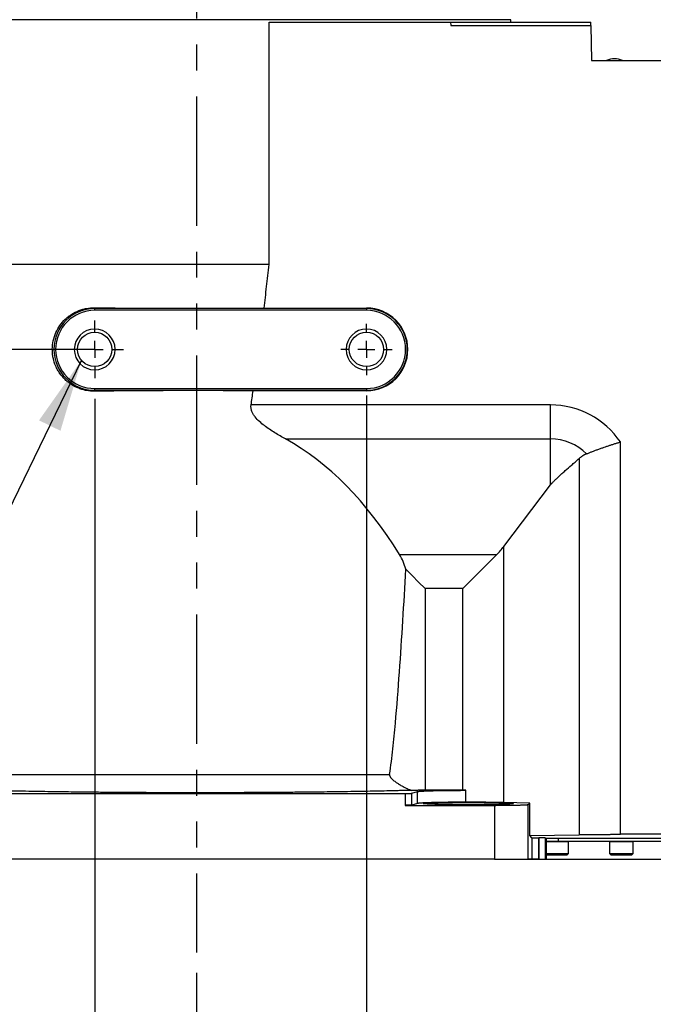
# Model space of a CAD drawing. Extents: x 0 to 841, y 0 to 594.
# Tile 21 of 142: x 330 to 361, y 183 to 231. Entities that reach past the tile are written whole.
import ezdxf

# ---------------------------------------------------------------- set-up
doc = ezdxf.new("R2010")
doc.units = 0
doc.linetypes.add('PHANTOM', pattern=[12.7, 6.35, -1.27, 1.27, -1.27, 1.27, -1.27])
doc.layers.get('0').update_dxf_attribs({"linetype": 'CONTINUOUS'})
doc.styles.add('SLDTEXTSTYLE0', font='TXT', dxfattribs={"width": 0.75})
doc.styles.add('SLDTEXTSTYLE2', font='TXT', dxfattribs={"width": 0.7})
doc.styles.add('SLDTEXTSTYLE3', font='TXT', dxfattribs={"width": 0.6875})
doc.dimstyles.new('SLDDIMSTYLE0', dxfattribs={"dimtxt": 3.5, "dimasz": 3.556, "dimexe": 0, "dimexo": 0.0625, "dimgap": 0.875, "dimtad": 1, "dimlfac": 6, "dimrnd": 1e-09, "dimzin": 12, "dimtxsty": 'SLDTEXTSTYLE0', "dimsah": 1, "dimcen": 0.09, "dimazin": 3, "dimtfac": 1, "dimtmove": 0, "dimatfit": 3, "dimtolj": 1, "dimtzin": 12})
doc.dimstyles.new('SLDDIMSTYLE1', dxfattribs={"dimtxt": 3.5, "dimasz": 3.556, "dimexe": 0, "dimexo": 0.0625, "dimgap": 0.875, "dimtad": 1, "dimdec": 1, "dimlfac": 6, "dimrnd": 1e-09, "dimzin": 12, "dimtxsty": 'SLDTEXTSTYLE0', "dimsah": 1, "dimcen": 0.09, "dimazin": 3, "dimtfac": 1, "dimtdec": 1, "dimtofl": 0, "dimtmove": 0, "dimatfit": 3, "dimtolj": 1, "dimtzin": 12})
doc.dimstyles.new('SLDDIMSTYLE16', dxfattribs={"dimtxt": 3.5, "dimasz": 3.556, "dimexe": 0, "dimexo": 0.0625, "dimgap": 0.875, "dimtad": 1, "dimlfac": 2.5, "dimrnd": 1e-09, "dimzin": 12, "dimtxsty": 'SLDTEXTSTYLE0', "dimblk1": 'NONE', "dimblk2": 'NONE', "dimsah": 1, "dimcen": 0, "dimazin": 3, "dimtol": 1, "dimtp": 0.018, "dimtfac": 1, "dimtdec": 3, "dimtmove": 0, "dimatfit": 3, "dimtolj": 1})
doc.dimstyles.new('SLDDIMSTYLE17', dxfattribs={"dimtxt": 3.5, "dimasz": 3.556, "dimexe": 0, "dimexo": 0.0625, "dimgap": 0.875, "dimtad": 1, "dimlfac": 2.5, "dimrnd": 1e-09, "dimzin": 12, "dimtxsty": 'SLDTEXTSTYLE0', "dimblk1": 'NONE', "dimblk2": 'NONE', "dimsah": 1, "dimcen": 0, "dimazin": 3, "dimtol": 1, "dimtp": 0.012, "dimtfac": 1, "dimtdec": 3, "dimtmove": 0, "dimatfit": 3, "dimtolj": 1})
doc.dimstyles.new('SLDDIMSTYLE18', dxfattribs={"dimtxt": 3.5, "dimasz": 3.556, "dimexe": 0, "dimexo": 0.0625, "dimgap": 0.875, "dimtad": 1, "dimlfac": 2.5, "dimrnd": 1e-09, "dimzin": 12, "dimtxsty": 'SLDTEXTSTYLE0', "dimblk1": 'NONE', "dimblk2": 'NONE', "dimsah": 1, "dimcen": 0, "dimazin": 3, "dimtol": 1, "dimtp": 0.01, "dimtfac": 1, "dimtmove": 0, "dimatfit": 3, "dimtolj": 1})
doc.dimstyles.new('SLDDIMSTYLE2', dxfattribs={"dimtxt": 3.5, "dimasz": 3.556, "dimexe": 0, "dimexo": 0.0625, "dimgap": 0.875, "dimtad": 1, "dimlfac": 6, "dimrnd": 1e-09, "dimzin": 12, "dimtxsty": 'SLDTEXTSTYLE0', "dimsah": 1, "dimcen": 0.09, "dimazin": 3, "dimtfac": 1, "dimtofl": 0, "dimtmove": 0, "dimatfit": 3, "dimtolj": 1, "dimtzin": 12})
doc.dimstyles.new('SLDDIMSTYLE8', dxfattribs={"dimtxt": 0, "dimasz": 3.556, "dimexe": 0, "dimexo": 0.0625, "dimgap": 0, "dimtad": 0, "dimtih": 1, "dimtoh": 1, "dimdec": 0, "dimrnd": 1e-09, "dimzin": 0, "dimtxsty": 'STANDARD', "dimsah": 1, "dimcen": 0.09, "dimazin": 3, "dimtfac": 3.556, "dimtdec": 0, "dimtofl": 0, "dimtmove": 0, "dimatfit": 3, "dimtolj": 1, "dimtzin": 0})

# ---------------------------------------------------------------- blocks, each defined once
blk = doc.blocks.new('_D')
at = {"color": 7, "linetype": 'CONTINUOUS'}
for p, q in [((333.304, 212.273), (333.304, 176.518)), ((338.304, 184.118), (338.304, 176.518)), ((333.304, 177.518), (324.605, 177.518)), ((333.304, 177.518), (338.304, 177.518)), ((338.304, 177.518), (344.654, 177.518))]:
    blk.add_line(p, q, dxfattribs=at)
for points in [[(333.304, 177.518), (329.748, 177.899), (329.748, 177.137)], [(338.304, 177.518), (341.86, 177.137), (341.86, 177.899)]]:
    blk.add_solid(points, dxfattribs=at)
at = {"color": 7, "linetype": 'CONTINUOUS', "insert": (324.605, 182.029, 0.017), "char_height": 3.5, "attachment_point": 1, "style": 'SLDTEXTSTYLE0'}
blk.add_mtext('30', dxfattribs=at)
blk = doc.blocks.new('_D_1')
at = {"color": 7, "linetype": 'CONTINUOUS'}
for p, q in [((375.054, 189.539), (375.054, 166.689)), ((338.304, 184.118), (338.304, 166.689)), ((338.304, 167.689), (375.054, 167.689))]:
    blk.add_line(p, q, dxfattribs=at)
for points in [[(338.304, 167.689), (341.86, 167.308), (341.86, 168.07)], [(375.054, 167.689), (371.498, 168.07), (371.498, 167.308)]]:
    blk.add_solid(points, dxfattribs=at)
at = {"color": 7, "linetype": 'CONTINUOUS', "insert": (352.545, 172.201, 0.017), "char_height": 3.5, "attachment_point": 1, "style": 'SLDTEXTSTYLE0'}
blk.add_mtext('220.5', dxfattribs=at)
blk = doc.blocks.new('_D_6')
at = {"color": 7, "linetype": 'CONTINUOUS'}
for p, q in [((346.638, 212.43), (346.638, 169.719)), ((333.304, 212.273), (333.304, 169.719)), ((333.304, 170.719), (346.638, 170.719))]:
    blk.add_line(p, q, dxfattribs=at)
for points in [[(333.304, 170.719), (336.86, 170.338), (336.86, 171.1)], [(346.638, 170.719), (343.082, 171.1), (343.082, 170.338)]]:
    blk.add_solid(points, dxfattribs=at)
at = {"color": 7, "linetype": 'CONTINUOUS', "insert": (340.335, 175.231, -0.709), "char_height": 3.5, "attachment_point": 1, "style": 'SLDTEXTSTYLE0'}
blk.add_mtext('80', dxfattribs=at)
blk = doc.blocks.new('_D_7')
at = {"color": 7, "linetype": 'CONTINUOUS'}
for p, q in [((375.054, 189.539), (375.054, 160.689)), ((321.638, 188.689), (321.638, 160.689)), ((321.638, 161.689), (375.054, 161.689))]:
    blk.add_line(p, q, dxfattribs=at)
for points in [[(321.638, 161.689), (325.194, 161.308), (325.194, 162.07)], [(375.054, 161.689), (371.498, 162.07), (371.498, 161.308)]]:
    blk.add_solid(points, dxfattribs=at)
at = {"color": 7, "linetype": 'CONTINUOUS', "insert": (344.933, 166.201, -0.709), "char_height": 3.5, "attachment_point": 1, "style": 'SLDTEXTSTYLE0'}
blk.add_mtext('320.5', dxfattribs=at)
blk = doc.blocks.new('_D_9')
at = {"color": 7, "linetype": 'CONTINUOUS'}
for p, q in [((333.304, 214.689), (288.141, 214.689)), ((289.141, 189.689), (289.141, 214.689)), ((320.638, 189.689), (288.141, 189.689))]:
    blk.add_line(p, q, dxfattribs=at)
for points in [[(289.141, 214.689), (288.76, 211.133), (289.522, 211.133)], [(289.141, 189.689), (289.522, 193.245), (288.76, 193.245)]]:
    blk.add_solid(points, dxfattribs=at)
at = {"color": 7, "linetype": 'CONTINUOUS', "insert": (284.629, 200.477, -0.709), "char_height": 3.5, "attachment_point": 1, "rotation": 90, "style": 'SLDTEXTSTYLE0'}
blk.add_mtext('150', dxfattribs=at)
blk = doc.blocks.new('_D_11')
at = {"color": 7, "linetype": 'CONTINUOUS'}
for p, q in [((350.158, 238.273), (403.055, 238.273)), ((402.055, 189.689), (402.055, 238.273)), ((356.451, 189.689), (403.055, 189.689))]:
    blk.add_line(p, q, dxfattribs=at)
for points in [[(402.055, 238.273), (401.674, 234.717), (402.436, 234.717)], [(402.055, 189.689), (402.436, 193.245), (401.674, 193.245)]]:
    blk.add_solid(points, dxfattribs=at)
at = {"color": 7, "linetype": 'CONTINUOUS', "insert": (397.543, 206.04, -0.709), "char_height": 3.5, "attachment_point": 1, "rotation": 90, "style": 'SLDTEXTSTYLE0'}
blk.add_mtext('291.5', dxfattribs=at)
blk = doc.blocks.new('_D_13')
at = {"color": 7, "linetype": 'CONTINUOUS'}
for p, q in [((331.179, 268.356), (412.879, 268.356)), ((411.879, 189.689), (411.879, 268.356)), ((356.451, 189.689), (412.879, 189.689))]:
    blk.add_line(p, q, dxfattribs=at)
for points in [[(411.879, 268.356), (411.498, 264.8), (412.26, 264.8)], [(411.879, 189.689), (412.26, 193.245), (411.498, 193.245)]]:
    blk.add_solid(points, dxfattribs=at)
at = {"color": 7, "linetype": 'CONTINUOUS', "insert": (407.368, 227.883, -0.709), "char_height": 3.5, "attachment_point": 1, "rotation": 90, "style": 'SLDTEXTSTYLE0'}
blk.add_mtext('472', dxfattribs=at)
blk = doc.blocks.new('_D_16')
at = {"color": 7, "linetype": 'CONTINUOUS'}
for p, q in [((325.516, 393.173), (424.322, 393.173)), ((423.322, 393.173), (423.322, 189.689)), ((353.911, 189.689), (424.322, 189.689))]:
    blk.add_line(p, q, dxfattribs=at)
for points in [[(423.322, 393.173), (422.941, 389.617), (423.703, 389.617)], [(423.322, 189.689), (423.703, 193.245), (422.941, 193.245)]]:
    blk.add_solid(points, dxfattribs=at)
at = {"color": 7, "linetype": 'CONTINUOUS', "char_height": 3.5, "attachment_point": 1, "rotation": 90, "style": 'SLDTEXTSTYLE0'}
for s, insert in [('(Including the LED lamp)', (418.811, 268.97, -0.709)), ('1220.9', (418.811, 253.434, -0.709))]:
    blk.add_mtext(s, dxfattribs=dict(at, insert=insert))
blk = doc.blocks.new('SW_CENTERMARKSYMBOL_2')
at = {"color": 0, "linetype": 'CONTINUOUS'}
for p, q in [((0, 0.833), (0, 1.417)), ((-0.833, 0), (-1.417, 0)), ((0, 0), (-0.417, 0)), ((0, 0), (0, 0.417)), ((0, 0), (0, -0.417)), ((0, 0), (0.417, 0)), ((0.833, 0), (1.417, 0)), ((0, -0.833), (0, -1.417))]:
    blk.add_line(p, q, dxfattribs=at)
blk = doc.blocks.new('SW_CENTERMARKSYMBOL_3')
at = {"color": 0, "linetype": 'CONTINUOUS'}
for p, q in [((0, 0.833), (0, 1.259)), ((-0.833, 0), (-1.259, 0)), ((0, 0), (-0.417, 0)), ((0, 0), (0, 0.417)), ((0, 0), (0, -0.417)), ((0, 0), (0.417, 0)), ((0.833, 0), (1.259, 0)), ((0, -0.833), (0, -1.259))]:
    blk.add_line(p, q, dxfattribs=at)
blk = doc.blocks.new('_D_70')
at = {"color": 7, "linetype": 'CONTINUOUS'}
for centre, start, end in [((568.276, 493.681), 153.4349, 206.5651), ((564.64, 493.681), 333.4349, 26.5651)]:
    blk.add_arc(centre, 10.12, start, end, dxfattribs=at)
at = {"color": 7, "linetype": 'CONTINUOUS', "char_height": 3.5, "attachment_point": 1}
for s, insert, style in [('0.018', (562.054, 498.192, -108.66), 'SLDTEXTSTYLE0'), ('+', (559.225, 498.192, -108.66), 'SLDTEXTSTYLE0'), ('depth 3', (576.072, 493.72, -108.66), 'SLDTEXTSTYLE0'), ('%%c', (539.345, 493.667, -108.66), 'SLDTEXTSTYLE0'), ('12 H7', (544.623, 493.72, -108.66), 'SLDTEXTSTYLE2'), ('0', (562.054, 493.667, -108.66), 'SLDTEXTSTYLE0')]:
    blk.add_mtext(s, dxfattribs=dict(at, insert=insert, style=style))
blk = doc.blocks.new('_NONE')
blk = doc.blocks.new('_D_71')
at = {"color": 7, "linetype": 'CONTINUOUS'}
for centre, start, end in [((561.062, 536.749), 153.4349, 206.5651), ((557.426, 536.749), 333.4349, 26.5651)]:
    blk.add_arc(centre, 10.12, start, end, dxfattribs=at)
at = {"color": 7, "linetype": 'CONTINUOUS', "char_height": 3.5, "attachment_point": 1}
for s, insert, style in [('0.012', (554.839, 541.26, -108.66), 'SLDTEXTSTYLE0'), ('+', (552.01, 541.26, -108.66), 'SLDTEXTSTYLE0'), ('%%c', (534.716, 536.735, -108.66), 'SLDTEXTSTYLE0'), ('depth 4', (568.858, 536.788, -108.66), 'SLDTEXTSTYLE0'), ('4 H7', (539.995, 536.788, -108.66), 'SLDTEXTSTYLE3'), ('0', (554.839, 536.735, -108.66), 'SLDTEXTSTYLE0')]:
    blk.add_mtext(s, dxfattribs=dict(at, insert=insert, style=style))
blk = doc.blocks.new('_D_72')
at = {"color": 7, "linetype": 'CONTINUOUS'}
for centre, start, end in [((561.427, 563.816), 153.4349, 206.5651), ((555.205, 563.816), 333.4349, 26.5651)]:
    blk.add_arc(centre, 10.12, start, end, dxfattribs=at)
at = {"color": 7, "linetype": 'CONTINUOUS', "char_height": 3.5, "attachment_point": 1}
for s, insert, style in [('0.01', (555.205, 568.328, -108.66), 'SLDTEXTSTYLE0'), ('+', (552.375, 568.328, -108.66), 'SLDTEXTSTYLE0'), ('2x', (530.254, 563.855, -108.66), 'SLDTEXTSTYLE0'), ('%%c', (535.081, 563.802, -108.66), 'SLDTEXTSTYLE0'), ('3 H7', (540.36, 563.855, -108.66), 'SLDTEXTSTYLE3'), ('0', (555.205, 563.802, -108.66), 'SLDTEXTSTYLE0'), ('depth 5', (566.637, 563.855, -108.66), 'SLDTEXTSTYLE0')]:
    blk.add_mtext(s, dxfattribs=dict(at, insert=insert, style=style))

msp = doc.modelspace()

# ---------------------------------------------------------------- linework, layer by layer
at = {"color": 7, "linetype": 'PHANTOM'}
msp.add_line((338.3044, 265.1978), (338.3044, 185.1183), dxfattribs=at)
at = {"color": 8, "linetype": 'CONTINUOUS'}
for p, q in [((338.3044, 230.856), (322.8877, 230.856)), ((353.7211, 230.856), (338.3044, 230.856)), ((323.5424, 193.855), (347.7714, 193.855)), ((356.0544, 190.5726), (356.0544, 190.7103)), ((355.4506, 190.556), (356.5544, 190.556)), ((358.5544, 190.556), (359.7211, 190.556))]:
    msp.add_line(p, q, dxfattribs=at)
at = {"color": 7, "linetype": 'CONTINUOUS'}
for p, q in [((353.7211, 230.7393), (353.7211, 230.856)), ((341.8644, 218.856), (341.8644, 230.7393)), ((341.8644, 230.7393), (350.7643, 230.7393)), ((350.7643, 230.7393), (350.7712, 230.5726)), ((350.7643, 230.7393), (357.6377, 230.7393)), ((350.7712, 230.5726), (357.6377, 230.5726)), ((357.642, 230.5748), (357.6377, 230.7393)), ((357.6377, 230.5726), (357.6827, 228.856)), ((357.6827, 228.856), (374.9711, 228.856)), ((341.8644, 218.856), (322.8877, 218.856)), ((333.3044, 216.6922), (333.3044, 216.735)), ((333.3044, 216.606), (333.3044, 216.6922)), ((346.6377, 216.6922), (333.3044, 216.6922)), ((346.6377, 216.606), (333.3044, 216.606)), ((341.6136, 216.7184), (346.6377, 216.7184)), ((346.6377, 216.7184), (346.6377, 216.6922)), ((346.6377, 216.6922), (346.6377, 216.606)), ((333.3044, 212.7726), (346.6377, 212.7726)), ((333.3044, 212.6864), (333.3044, 212.7726)), ((333.3044, 212.6864), (346.6377, 212.6864)), ((333.3044, 212.6396), (333.3044, 212.6864)), ((346.6377, 212.6602), (341.0788, 212.6602)), ((346.6377, 212.7726), (346.6377, 212.6864)), ((346.6377, 212.6864), (346.6377, 212.6602)), ((355.6711, 211.9658), (340.977, 211.9658)), ((355.6711, 210.2991), (355.6711, 211.9658)), ((342.6648, 210.2991), (355.6711, 210.2991)), ((355.6711, 208.05), (355.6711, 210.2991)), ((359.0925, 190.9154), (359.0925, 210.1527)), ((357.0777, 209.3464), (357.0777, 190.8977)), ((353.3729, 205.0298), (355.6711, 208.05)), ((353.3729, 192.4712), (353.3729, 205.0298)), ((348.2588, 204.6293), (353.0247, 204.6293)), ((353.0247, 204.6293), (351.3581, 202.9626)), ((349.5164, 202.9626), (349.5164, 193.0723)), ((351.3581, 202.9626), (349.5164, 202.9626)), ((351.3581, 193.0723), (351.3581, 202.9626)), ((328.0777, 192.9195), (348.5311, 192.9195)), ((348.5311, 192.9195), (348.5311, 192.3362)), ((348.8632, 192.9275), (349.1472, 193.0125)), ((348.8632, 192.3442), (348.8632, 192.9275)), ((349.1472, 192.4292), (349.1472, 193.0125)), ((351.3581, 193.0723), (349.5164, 193.0723)), ((351.5079, 192.4889), (351.5079, 193.0722)), ((348.5311, 192.3362), (352.911, 192.3362)), ((349.1472, 192.4292), (348.8632, 192.3442)), ((352.911, 192.3362), (352.911, 189.6893)), ((354.6444, 192.4459), (353.3729, 192.4712)), ((354.5771, 192.3787), (354.6444, 192.4459)), ((354.5771, 189.6893), (354.5771, 192.3787)), ((354.6444, 190.8493), (354.6444, 192.4459)), ((354.6444, 190.8493), (357.0777, 190.8977)), ((354.7443, 190.7493), (354.6444, 190.8493)), ((354.7443, 190.7493), (354.7443, 189.6893)), ((355.0776, 190.7408), (355.0948, 190.7408)), ((355.0776, 190.7408), (355.0776, 189.6893)), ((355.0948, 190.7408), (355.0948, 189.6893)), ((355.4506, 190.7097), (355.428, 190.7323)), ((355.428, 189.6893), (355.428, 190.7323)), ((355.4506, 190.7097), (355.4506, 189.6893)), ((372.6377, 190.7103), (355.6377, 190.7103)), ((374.4711, 190.9154), (359.0925, 190.9154)), ((355.4506, 190.5726), (356.0544, 190.5726)), ((356.0544, 190.5726), (372.2211, 190.5726)), ((356.5544, 189.9726), (356.5544, 190.556)), ((358.5544, 190.556), (358.5544, 189.9726)), ((359.7211, 189.9726), (359.7211, 190.556)), ((355.4506, 189.9726), (356.5544, 189.9726)), ((355.4506, 189.9097), (355.4544, 189.906)), ((355.4544, 189.906), (355.9711, 189.906)), ((355.9711, 189.906), (356.4877, 189.906)), ((356.4877, 189.906), (356.5544, 189.9726)), ((358.5544, 189.9726), (358.6211, 189.906)), ((358.5544, 189.9726), (359.7211, 189.9726)), ((358.6211, 189.906), (359.1377, 189.906)), ((359.1377, 189.906), (359.6544, 189.906)), ((359.6544, 189.906), (359.7211, 189.9726)), ((352.911, 189.6893), (324.3644, 189.6893)), ((352.911, 189.6893), (354.5771, 189.6893)), ((354.7443, 189.6893), (354.5771, 189.6893)), ((355.0776, 189.6893), (354.7443, 189.6893)), ((355.0776, 189.6893), (355.0948, 189.6893)), ((355.0948, 189.6893), (355.428, 189.6893)), ((355.4506, 189.6893), (355.428, 189.6893))]:
    msp.add_line(p, q, dxfattribs=at)
msp.add_lwpolyline([(349.5164, 202.9626), (349.1976, 203.2814), (348.8817, 203.5973), (348.5716, 203.9074)], dxfattribs=at)
for centre in [(333.3044, 214.6893), (346.6377, 214.6893)]:
    msp.add_circle(centre, 0.8422, dxfattribs=at)
for centre, radius, start, end in [((358.8044, 227.9946), 0.9447, 65.75327, 114.24673), ((333.3044, 214.6893), 2.0029, 90, 270), ((333.3044, 214.6893), 1.9167, 90, 270), ((346.6377, 214.6893), 2.0291, 270, 90), ((346.6377, 214.6893), 2.0029, 270, 90), ((346.6377, 214.6893), 1.9167, 270, 90), ((333.3044, 214.6893), 1, 0, 180), ((346.6377, 214.6893), 1, 0, 180), ((333.3044, 214.6893), 1, 180, 0), ((346.6377, 214.6893), 1, 180, 0), ((355.6711, 207.831), 2.4682, 44.68686, 90), ((356.5377, 190.556), 0.0167, 0, 90), ((358.5711, 190.556), 0.0167, 90, 180), ((359.7044, 190.556), 0.0167, 0, 90)]:
    msp.add_arc(centre, radius, start, end, dxfattribs=at)
for centre, major_axis, ratio, start_param, end_param in [((338.3044, 217.2427), (15.3744, 0), 0.0349208, 4.3811492, 4.929328), ((338.3044, 212.1369), (15.2407, 0), 0.0349208, 1.3877347, 1.9050546), ((338.3044, 186.2359), (0, 25.223), 0.5767561, 5.5295882, 5.9787702), ((351.3581, 209.6293), (0, 5.7735), 0.5773503, 3.6651914, 3.7906631)]:
    msp.add_ellipse(centre, major_axis=major_axis, ratio=ratio, start_param=start_param, end_param=end_param, dxfattribs=at)
for points, knots in [([(341.6136, 216.7184), (341.6346, 216.8918), (341.6769, 217.2417), (341.7395, 217.7714), (341.8022, 218.3105), (341.8436, 218.6731), (341.8644, 218.856)], [0, 0, 0, 0, 0.2434503, 0.4912663, 0.7434492, 1, 1, 1, 1]), ([(333.3044, 212.6396), (333.17, 212.638), (333.0381, 212.6494), (332.8438, 212.685), (332.7796, 212.7), (332.6524, 212.7361), (332.5891, 212.7575), (332.4036, 212.8303), (332.2861, 212.8901), (332.1187, 212.9966), (332.0644, 213.0349), (331.9588, 213.1174), (331.9075, 213.1618), (331.7615, 213.3012), (331.6737, 213.4031), (331.5567, 213.5701), (331.5201, 213.6282), (331.4522, 213.7494), (331.4213, 213.8118), (331.3387, 214.0025), (331.2965, 214.1349), (331.2536, 214.3419), (331.2427, 214.4126), (331.2285, 214.5541), (331.2251, 214.6252), (331.2261, 214.8389), (331.2415, 214.9783), (331.2999, 215.251), (331.3437, 215.3854), (331.4545, 215.6368), (331.5216, 215.7551), (331.6789, 215.9777), (331.7667, 216.0787), (331.9111, 216.2158), (331.9613, 216.2591), (332.0662, 216.3409), (332.1207, 216.3793), (332.2876, 216.4852), (332.4044, 216.5445), (332.588, 216.6167), (332.6509, 216.6379), (332.7784, 216.6743), (332.8428, 216.6894), (333.0376, 216.7251), (333.1697, 216.7366), (333.3044, 216.735)], [0, 0, 0, 0, 0.0625, 0.0625, 0.09375, 0.09375, 0.125, 0.125, 0.1875, 0.1875, 0.21875, 0.21875, 0.25, 0.25, 0.3125, 0.3125, 0.34375, 0.34375, 0.375, 0.375, 0.4375, 0.4375, 0.46875, 0.46875, 0.5, 0.5, 0.5625, 0.5625, 0.625, 0.625, 0.6875, 0.6875, 0.75, 0.75, 0.78125, 0.78125, 0.8125, 0.8125, 0.875, 0.875, 0.90625, 0.90625, 0.9375, 0.9375, 1, 1, 1, 1]), ([(340.977, 211.9658), (340.9941, 212.0805), (341.0285, 212.3119), (341.0619, 212.5434), (341.0788, 212.6602)], [0, 0, 0, 0, 0.4955236, 1, 1, 1, 1]), ([(342.6648, 210.2991), (342.4862, 210.3964), (342.3094, 210.4979), (341.9622, 210.7132), (341.7916, 210.8268), (341.546, 211.0149), (341.4659, 211.0805), (341.3121, 211.222), (341.2381, 211.2978), (341.14, 211.4219), (341.1092, 211.4654), (341.055, 211.5558), (341.0315, 211.6027), (341.0038, 211.6766), (340.9958, 211.7018), (340.9827, 211.7535), (340.9778, 211.7801), (340.9683, 211.8593), (340.9691, 211.9124), (340.977, 211.9658)], [0, 0, 0, 0, 0.25, 0.25, 0.5, 0.5, 0.625, 0.625, 0.75, 0.75, 0.8125, 0.8125, 0.875, 0.875, 0.90625, 0.90625, 0.9375, 0.9375, 1, 1, 1, 1]), ([(357.4258, 209.5667), (357.4477, 209.5756), (357.4916, 209.5936), (357.5589, 209.6206), (357.6277, 209.6478), (357.6981, 209.6753), (357.77, 209.7029), (357.8435, 209.7307), (357.9184, 209.7587), (357.9949, 209.7867), (358.0729, 209.815), (358.1523, 209.8433), (358.25, 209.8777), (358.3673, 209.9182), (358.5051, 209.9648), (358.6468, 210.0116), (358.7922, 210.0587), (358.9412, 210.106), (359.0418, 210.137), (359.0925, 210.1527)], [0, 0, 0, 0, 0.0434344, 0.087347, 0.131736, 0.1765999, 0.2219365, 0.2677438, 0.3140195, 0.3607612, 0.4079663, 0.4556321, 0.5037556, 0.5826028, 0.6630084, 0.7449624, 0.8284536, 0.9134704, 1, 1, 1, 1]), ([(357.4258, 209.5667), (357.4141, 209.5617), (357.3904, 209.5517), (357.3553, 209.5349), (357.3203, 209.5167), (357.2853, 209.4969), (357.2504, 209.4757), (357.2156, 209.4528), (357.1808, 209.4285), (357.1462, 209.4026), (357.1117, 209.3753), (357.0891, 209.3561), (357.0777, 209.3464)], [0, 0, 0, 0, 0.0915847, 0.1848375, 0.2798418, 0.3766762, 0.4754154, 0.5761293, 0.6788843, 0.7837426, 0.8907628, 1, 1, 1, 1]), ([(355.6711, 208.05), (355.6783, 208.0594), (355.6936, 208.0791), (355.7188, 208.1089), (355.7521, 208.1466), (355.7957, 208.1934), (355.8649, 208.264), (355.9622, 208.3582), (356.0879, 208.4752), (356.2342, 208.6078), (356.4367, 208.7881), (356.6527, 208.9774), (356.8811, 209.1762), (357.0093, 209.2872), (357.0777, 209.3464)], [0, 0, 0, 0, 0.0178532, 0.0376716, 0.0594444, 0.0948901, 0.1361693, 0.2126523, 0.3059068, 0.4049526, 0.5225977, 0.732403, 0.8573808, 1, 1, 1, 1]), ([(348.5716, 203.9074), (348.5349, 204.0398), (348.49, 204.1656), (348.3855, 204.4059), (348.3258, 204.5202), (348.2588, 204.6293)], [0, 0, 0, 0, 0.5, 0.5, 1, 1, 1, 1]), ([(347.7714, 193.855), (347.8034, 194.0625), (347.8315, 194.2705), (347.8838, 194.6871), (347.9079, 194.8956), (347.9762, 195.5216), (348.0166, 195.9396), (348.13, 197.1946), (348.195, 198.0326), (348.3156, 199.7097), (348.3709, 200.549), (348.4754, 202.2279), (348.5246, 203.0676), (348.5716, 203.9074)], [0, 0, 0, 0, 0.0625, 0.0625, 0.125, 0.125, 0.25, 0.25, 0.5, 0.5, 0.75, 0.75, 1, 1, 1, 1]), ([(347.7714, 193.855), (347.7709, 193.851), (347.7699, 193.8431), (347.7698, 193.835), (347.7697, 193.831)], [0, 0, 0, 0, 0.4943449, 1, 1, 1, 1]), ([(347.7697, 193.831), (347.7699, 193.8262), (347.7702, 193.8165), (347.7723, 193.802), (347.7756, 193.7875), (347.7801, 193.7729), (347.786, 193.7583), (347.7952, 193.7391), (347.8102, 193.7148), (347.8339, 193.6834), (347.8648, 193.6484), (347.9056, 193.6084), (347.9578, 193.5633), (348.0238, 193.5115), (348.1101, 193.4498), (348.2236, 193.3755), (348.338, 193.3083), (348.4409, 193.2527), (348.5307, 193.2069), (348.6315, 193.1593), (348.7414, 193.1116), (348.8142, 193.0839), (348.8493, 193.0705)], [0, 0, 0, 0, 0.0100761, 0.0203038, 0.0307793, 0.0415926, 0.0528254, 0.0645507, 0.0878681, 0.1155553, 0.1521546, 0.1928041, 0.2447228, 0.3087857, 0.3830303, 0.4841321, 0.6128507, 0.6772984, 0.7415654, 0.8332759, 0.9194253, 1, 1, 1, 1]), ([(338.3044, 192.9522), (338.2529, 192.9523), (338.15, 192.9523), (337.9957, 192.9523), (337.8413, 192.9524), (337.6869, 192.9526), (337.5325, 192.9528), (337.3781, 192.953), (337.2236, 192.9533), (337.0692, 192.9537), (336.7248, 192.9545), (336.1916, 192.9563), (335.4865, 192.9595), (334.7997, 192.9636), (334.1079, 192.9687), (333.4012, 192.9749), (332.5552, 192.9836), (331.5439, 192.996), (330.3373, 193.0144), (329.037, 193.0389), (327.8205, 193.0678), (326.7528, 193.0993), (325.8206, 193.1329), (325.0694, 193.1672), (324.5451, 193.1977), (324.2088, 193.2216), (323.9707, 193.2417), (323.7768, 193.2618), (323.6281, 193.2813), (323.5185, 193.3005), (323.461, 193.3156), (323.4327, 193.3267), (323.4193, 193.3338), (323.411, 193.341), (323.4072, 193.3482), (323.4089, 193.3529), (323.4097, 193.3553)], [0, 0, 0, 0, 0.0064855, 0.0129723, 0.0194611, 0.0259527, 0.032448, 0.0389476, 0.0454524, 0.0519632, 0.0584807, 0.0890526, 0.1196646, 0.1487049, 0.1778393, 0.2101734, 0.2425754, 0.292362, 0.3509161, 0.4181639, 0.4940225, 0.5574029, 0.6206329, 0.6939022, 0.7472169, 0.7816885, 0.8161544, 0.8486999, 0.8812406, 0.9118775, 0.9425109, 0.9540126, 0.9655086, 0.9770027, 0.9884986, 1, 1, 1, 1]), ([(348.8493, 193.0705), (348.8107, 193.0695), (348.7334, 193.0674), (348.6159, 193.0644), (348.4972, 193.0614), (348.3774, 193.0584), (348.2563, 193.0555), (348.1341, 193.0526), (348.0106, 193.0497), (347.886, 193.0468), (347.7601, 193.044), (347.5013, 193.0384), (347.1018, 193.0302), (346.5161, 193.0192), (345.8766, 193.0084), (345.2124, 192.9985), (344.5633, 192.9898), (343.9069, 192.9821), (343.2107, 192.9749), (342.5014, 192.9687), (341.8104, 192.9636), (341.2697, 192.9604), (340.8572, 192.9583), (340.5749, 192.957), (340.2923, 192.9559), (340.0093, 192.9549), (339.726, 192.9541), (339.4424, 192.9534), (339.1584, 192.9529), (338.874, 192.9525), (338.5893, 192.9523), (338.3994, 192.9523), (338.3044, 192.9522)], [0, 0, 0, 0, 0.0140397, 0.028072, 0.0420986, 0.0561211, 0.0701411, 0.0841602, 0.0981802, 0.1122027, 0.1262293, 0.1402617, 0.1979572, 0.255607, 0.3236714, 0.3916746, 0.4504234, 0.5090599, 0.5750452, 0.6408898, 0.6994141, 0.7577291, 0.7821054, 0.8064225, 0.83069, 0.8549177, 0.8791155, 0.9032932, 0.9274606, 0.9516276, 0.9758041, 1, 1, 1, 1]), ([(348.5311, 192.9195), (348.5392, 192.9195), (348.5553, 192.9195), (348.5793, 192.9196), (348.603, 192.9197), (348.6263, 192.9199), (348.6615, 192.9202), (348.707, 192.9208), (348.7551, 192.9217), (348.7942, 192.9228), (348.8227, 192.924), (348.8434, 192.9251), (348.8573, 192.9263), (348.8612, 192.9271), (348.8632, 192.9275)], [0, 0, 0, 0, 0.0491018, 0.0978034, 0.146361, 0.1950335, 0.2440776, 0.3719423, 0.4999894, 0.609061, 0.7183153, 0.812394, 0.9056723, 1, 1, 1, 1]), ([(349.5164, 193.0723), (349.4915, 193.0723), (349.4417, 193.0723), (349.367, 193.0722), (349.2926, 193.0721), (349.2182, 193.0719), (349.1441, 193.0717), (349.0701, 193.0715), (348.9963, 193.0712), (348.9227, 193.0709), (348.8738, 193.0706), (348.8493, 193.0705)], [0, 0, 0, 0, 0.1113709, 0.2225468, 0.3335832, 0.4445359, 0.5554607, 0.6664137, 0.7774508, 0.8886277, 1, 1, 1, 1]), ([(349.1472, 193.0125), (349.1492, 193.0131), (349.1532, 193.0142), (349.1611, 193.0158), (349.1705, 193.0174), (349.1814, 193.019), (349.1939, 193.0207), (349.208, 193.0223), (349.2236, 193.0239), (349.2555, 193.0268), (349.3115, 193.031), (349.4025, 193.0363), (349.5084, 193.0413), (349.6648, 193.0473), (349.8935, 193.0541), (350.1618, 193.0599), (350.3978, 193.0638), (350.5903, 193.0664), (350.795, 193.0685), (350.9789, 193.07), (351.1339, 193.071), (351.2577, 193.0715), (351.3824, 193.072), (351.4661, 193.0721), (351.5079, 193.0722)], [0, 0, 0, 0, 0.0176004, 0.0351721, 0.0527261, 0.0702736, 0.0878256, 0.1053934, 0.122988, 0.1406203, 0.2035703, 0.2665646, 0.3257888, 0.3849862, 0.5000235, 0.6150573, 0.674202, 0.7334687, 0.7964089, 0.8593992, 0.8946038, 0.9297127, 0.964815, 1, 1, 1, 1]), ([(351.5079, 193.0722), (351.483, 193.0722), (351.433, 193.0723), (351.383, 193.0723), (351.3581, 193.0723)], [0, 0, 0, 0, 0.5000001, 1, 1, 1, 1]), ([(348.8632, 192.3442), (348.8623, 192.344), (348.8607, 192.3436), (348.8562, 192.343), (348.8502, 192.3424), (348.8427, 192.3418), (348.8336, 192.3412), (348.8184, 192.3405), (348.7942, 192.3395), (348.7552, 192.3384), (348.707, 192.3374), (348.6567, 192.3368), (348.611, 192.3364), (348.5714, 192.3362), (348.5446, 192.3362), (348.5311, 192.3362)], [0, 0, 0, 0, 0.0473804, 0.0942922, 0.140963, 0.1876239, 0.234506, 0.2818373, 0.3909034, 0.5001392, 0.6280023, 0.7560367, 0.8374389, 0.9183606, 1, 1, 1, 1]), ([(351.5079, 192.4889), (351.487, 192.4888), (351.4451, 192.4888), (351.3825, 192.4886), (351.3201, 192.4884), (351.2579, 192.4882), (351.1959, 192.4879), (351.1342, 192.4876), (351.0727, 192.4873), (350.9589, 192.4865), (350.795, 192.4852), (350.5904, 192.483), (350.3979, 192.4804), (350.1618, 192.4765), (349.8935, 192.4708), (349.6648, 192.464), (349.5084, 192.4579), (349.4026, 192.453), (349.3115, 192.4477), (349.2487, 192.443), (349.2072, 192.4389), (349.1807, 192.4357), (349.16, 192.4325), (349.1515, 192.4303), (349.1472, 192.4292)], [0, 0, 0, 0, 0.017599, 0.0351693, 0.0527221, 0.0702684, 0.0878193, 0.1053861, 0.1229798, 0.1406115, 0.2035534, 0.2665421, 0.3257598, 0.3849535, 0.4999872, 0.6150246, 0.674173, 0.7334462, 0.796392, 0.8593904, 0.8945965, 0.9297074, 0.9648123, 1, 1, 1, 1]), ([(351.6377, 192.3654), (351.6179, 192.3654), (351.5781, 192.3655), (351.5186, 192.3655), (351.4592, 192.3656), (351.3999, 192.3658), (351.3407, 192.366), (351.2816, 192.3662), (351.1719, 192.3667), (351.0131, 192.3677), (350.8083, 192.3696), (350.6095, 192.372), (350.3524, 192.3759), (350.0655, 192.382), (349.7765, 192.3912), (349.5806, 192.401), (349.4519, 192.4119), (349.4031, 192.4235), (349.4519, 192.435), (349.5806, 192.446), (349.7765, 192.4558), (350.0655, 192.4649), (350.3524, 192.4711), (350.6095, 192.475), (350.8082, 192.4774), (351.0131, 192.4793), (351.1864, 192.4804), (351.3257, 192.481), (351.4294, 192.4813), (351.5335, 192.4815), (351.603, 192.4815), (351.6377, 192.4815)], [0, 0, 0, 0, 0.0085666, 0.0171248, 0.0256807, 0.0342406, 0.0428107, 0.0513973, 0.0600065, 0.0908737, 0.121674, 0.1533664, 0.1850722, 0.2500997, 0.3117078, 0.380044, 0.4301483, 0.5000018, 0.5698561, 0.6199596, 0.688297, 0.7499039, 0.8149318, 0.8466251, 0.8783301, 0.9091179, 0.9399975, 0.9550427, 0.9700359, 0.9850106, 1, 1, 1, 1]), ([(353.3729, 192.4712), (353.3534, 192.4716), (353.3146, 192.4723), (353.2552, 192.4734), (353.195, 192.4745), (353.1339, 192.4755), (353.0719, 192.4765), (353.0091, 192.4775), (352.8943, 192.4792), (352.7237, 192.4814), (352.4929, 192.4838), (352.2557, 192.4858), (352.0529, 192.4871), (351.8878, 192.4879), (351.7618, 192.4883), (351.6351, 192.4887), (351.5504, 192.4888), (351.5079, 192.4889)], [0, 0, 0, 0, 0.0361785, 0.0723115, 0.1084164, 0.1445102, 0.1806103, 0.2167339, 0.2528982, 0.3764225, 0.5000061, 0.6235041, 0.7471131, 0.8103388, 0.8735001, 0.9366897, 1, 1, 1, 1]), ([(351.6377, 192.4815), (351.6576, 192.4815), (351.6973, 192.4815), (351.7568, 192.4815), (351.8162, 192.4813), (351.8755, 192.4812), (351.9347, 192.481), (351.9938, 192.4808), (352.1036, 192.4803), (352.2623, 192.4793), (352.4672, 192.4774), (352.6659, 192.475), (352.923, 192.4711), (353.21, 192.4649), (353.4989, 192.4558), (353.6949, 192.446), (353.8236, 192.435), (353.8723, 192.4235), (353.8236, 192.4119), (353.6949, 192.401), (353.4989, 192.3912), (353.21, 192.382), (352.923, 192.3759), (352.666, 192.372), (352.4672, 192.3696), (352.2623, 192.3677), (352.0891, 192.3666), (351.9497, 192.366), (351.846, 192.3657), (351.742, 192.3655), (351.6725, 192.3655), (351.6377, 192.3654)], [0, 0, 0, 0, 0.0085666, 0.0171248, 0.0256807, 0.0342406, 0.0428107, 0.0513973, 0.0600065, 0.0908737, 0.121674, 0.1533664, 0.1850722, 0.2500997, 0.3117078, 0.380044, 0.4301483, 0.5000018, 0.5698561, 0.6199596, 0.688297, 0.7499039, 0.8149318, 0.8466251, 0.8783301, 0.9091179, 0.9399975, 0.9550427, 0.9700359, 0.9850106, 1, 1, 1, 1]), ([(352.911, 192.3362), (352.9282, 192.3362), (352.9625, 192.3362), (353.0139, 192.3363), (353.0652, 192.3364), (353.1164, 192.3365), (353.1675, 192.3367), (353.2536, 192.3371), (353.3735, 192.3378), (353.5252, 192.3392), (353.6726, 192.3409), (353.8634, 192.3438), (354.0689, 192.3481), (354.2382, 192.3532), (354.347, 192.3576), (354.4186, 192.3611), (354.4768, 192.3647), (354.5169, 192.368), (354.5438, 192.371), (354.5611, 192.3735), (354.5728, 192.3761), (354.5757, 192.3778), (354.5771, 192.3787)], [0, 0, 0, 0, 0.0200067, 0.0399932, 0.0599789, 0.0799827, 0.100024, 0.1201218, 0.1818478, 0.2434524, 0.3066779, 0.3701506, 0.4999296, 0.610376, 0.670482, 0.7306232, 0.788094, 0.845599, 0.8842484, 0.9227733, 0.9613113, 1, 1, 1, 1]), ([(354.7443, 190.7493), (354.7447, 190.7491), (354.7454, 190.7487), (354.7485, 190.7482), (354.7527, 190.7476), (354.7582, 190.7471), (354.7647, 190.7466), (354.772, 190.7461), (354.7801, 190.7457), (354.7886, 190.7452), (354.7976, 190.7449), (354.8069, 190.7445), (354.8164, 190.7442), (354.8259, 190.7439), (354.8354, 190.7436), (354.8523, 190.7431), (354.8783, 190.7425), (354.9154, 190.7419), (354.9546, 190.7414), (354.9952, 190.7411), (355.0363, 190.7409), (355.0639, 190.7409), (355.0776, 190.7408)], [0, 0, 0, 0, 0.0455866, 0.0896564, 0.1322092, 0.1732451, 0.2127639, 0.2507656, 0.2872503, 0.3222178, 0.355668, 0.3876011, 0.4180169, 0.4469154, 0.4742965, 0.5001604, 0.5871393, 0.6726484, 0.7566884, 0.8392598, 0.9203635, 1, 1, 1, 1]), ([(355.428, 190.7323), (355.4276, 190.7325), (355.4269, 190.733), (355.4239, 190.7335), (355.4196, 190.7341), (355.4141, 190.7346), (355.4076, 190.7351), (355.4003, 190.7356), (355.3923, 190.736), (355.3837, 190.7364), (355.3747, 190.7368), (355.3654, 190.7372), (355.356, 190.7375), (355.3465, 190.7378), (355.337, 190.7381), (355.3201, 190.7386), (355.2941, 190.7391), (355.257, 190.7398), (355.2177, 190.7402), (355.1772, 190.7406), (355.1361, 190.7408), (355.1085, 190.7408), (355.0948, 190.7408)], [0, 0, 0, 0, 0.04559946, 0.08968007, 0.13224178, 0.17328455, 0.21280831, 0.25081303, 0.28729865, 0.32226513, 0.35571245, 0.38764056, 0.41804943, 0.44693904, 0.47430937, 0.50016039, 0.58715511, 0.67267374, 0.75671689, 0.83928518, 0.92037931, 1, 1, 1, 1]), ([(355.6377, 190.7103), (355.6251, 190.7103), (355.5999, 190.7103), (355.5623, 190.7102), (355.5248, 190.7101), (355.4875, 190.7099), (355.4629, 190.7098), (355.4506, 190.7097)], [0, 0, 0, 0, 0.200408, 0.4002014, 0.5997905, 0.7995867, 1, 1, 1, 1]), ([(357.0777, 190.8977), (357.0983, 190.8981), (357.1395, 190.8989), (357.2025, 190.9), (357.2663, 190.9012), (357.331, 190.9022), (357.3964, 190.9033), (357.4625, 190.9043), (357.5293, 190.9052), (357.5968, 190.9061), (357.6648, 190.907), (357.7335, 190.9078), (357.8026, 190.9086), (357.8723, 190.9093), (357.9424, 190.91), (358.0129, 190.9107), (358.0837, 190.9113), (358.1549, 190.9119), (358.2264, 190.9124), (358.2981, 190.9129), (358.37, 190.9133), (358.4421, 190.9137), (358.5143, 190.9141), (358.5866, 190.9144), (358.659, 190.9147), (358.7314, 190.9149), (358.8038, 190.9151), (358.8761, 190.9152), (358.9483, 190.9153), (359.0205, 190.9154), (359.0685, 190.9154), (359.0925, 190.9154)], [0, 0, 0, 0, 0.0357057, 0.071324, 0.1068549, 0.1422984, 0.1776544, 0.212923, 0.2481042, 0.2831981, 0.3182045, 0.3531236, 0.3879554, 0.4226997, 0.4573568, 0.4919265, 0.5264089, 0.560804, 0.5951118, 0.6293323, 0.6634655, 0.6975115, 0.7314702, 0.7653417, 0.7991259, 0.8328229, 0.8664327, 0.8999553, 0.9333907, 0.9667389, 1, 1, 1, 1])]:
    msp.add_open_spline(points, degree=3, knots=knots, dxfattribs=at)
msp.add_open_spline([(359.0925, 210.1527), (358.323, 211.2866), (357.0414, 211.9658), (355.6711, 211.9658)], degree=3, dxfattribs=at)

# ---------------------------------------------------------------- block references
for name, p in [('SW_CENTERMARKSYMBOL_2', (333.3044, 214.6893)), ('SW_CENTERMARKSYMBOL_3', (346.6377, 214.6893))]:
    msp.add_blockref(name, p, dxfattribs=at)

# ---------------------------------------------------------------- dimensions: what is measured, and where the dimension line sits
for p1, text, dimstyle, picture, middle in [((0.8135, 0.8645), '2x<> depth 5', 'SLDDIMSTYLE18', '_D_72', (557.2953, 559.2902)), ((1.1114, 1.1265), '<> depth 4', 'SLDDIMSTYLE17', '_D_71', (560.6367, 532.2229)), ((3.3042, 3.4074), '<> depth 3', 'SLDDIMSTYLE16', '_D_70', (566.5582, 489.1551))]:
    dim = msp.add_diameter_dim_2p(p1=p1, p2=(0, 0), text=text, dimstyle=dimstyle, dxfattribs=at)
    dim.commit()
    dim.dimension.update_dxf_attribs({"geometry": picture, "text_midpoint": middle, "dimtype": 163})
dim = msp.add_linear_dim(base=(423.3224, 189.6893), p1=(324.5159, 393.1726), p2=(352.911, 189.6893), angle=90, text='<> (Including the LED lamp)', dimstyle='SLDDIMSTYLE1', dxfattribs=at)
dim.commit()
dim.dimension.update_dxf_attribs({"geometry": '_D_16', "text_midpoint": (423.3224, 288.8888), "dimtype": 160})
for base, p1, p2, dimstyle, picture, middle in [((411.8793, 268.356), (355.4506, 189.6893), (330.1788, 268.356), 'SLDDIMSTYLE2', '_D_13', (411.8793, 231.7623)), ((402.0548, 238.2726), (355.4506, 189.6893), (349.1579, 238.2726), 'SLDDIMSTYLE1', '_D_11', (402.0548, 211.8584)), ((289.1409, 214.6893), (321.6377, 189.6893), (334.3044, 214.6893), 'SLDDIMSTYLE2', '_D_9', (289.1409, 204.3564))]:
    dim = msp.add_linear_dim(base=base, p1=p1, p2=p2, angle=90, dimstyle=dimstyle, dxfattribs=at)
    dim.commit()
    dim.dimension.update_dxf_attribs({"geometry": picture, "text_midpoint": middle, "dimtype": 160})
for base, p1, p2, dimstyle, picture, middle in [((346.6377, 170.7189), (333.3044, 213.2726), (346.6377, 213.4305), 'SLDDIMSTYLE2', '_D_6', (342.9209, 170.7189)), ((338.3044, 177.5177), (333.3044, 213.2726), (338.3044, 185.1183), 'SLDDIMSTYLE0', '_D', (327.1911, 177.5177)), ((375.0544, 161.6893), (321.6377, 189.6893), (375.0544, 190.5393), 'SLDDIMSTYLE1', '_D_7', (350.7519, 161.6893)), ((375.0544, 167.6893), (338.3044, 185.1183), (375.0544, 190.5393), 'SLDDIMSTYLE1', '_D_1', (358.3637, 167.6893))]:
    dim = msp.add_linear_dim(base=base, p1=p1, p2=p2, dimstyle=dimstyle, dxfattribs=at)
    dim.commit()
    dim.dimension.update_dxf_attribs({"geometry": picture, "text_midpoint": middle, "dimtype": 160})

# ---------------------------------------------------------------- leaders
msp.add_leader([(332.6528, 214.1557), (307.3733, 162.1156)], dimstyle='SLDDIMSTYLE8', dxfattribs=at)

doc.saveas('drawing.dxf')
